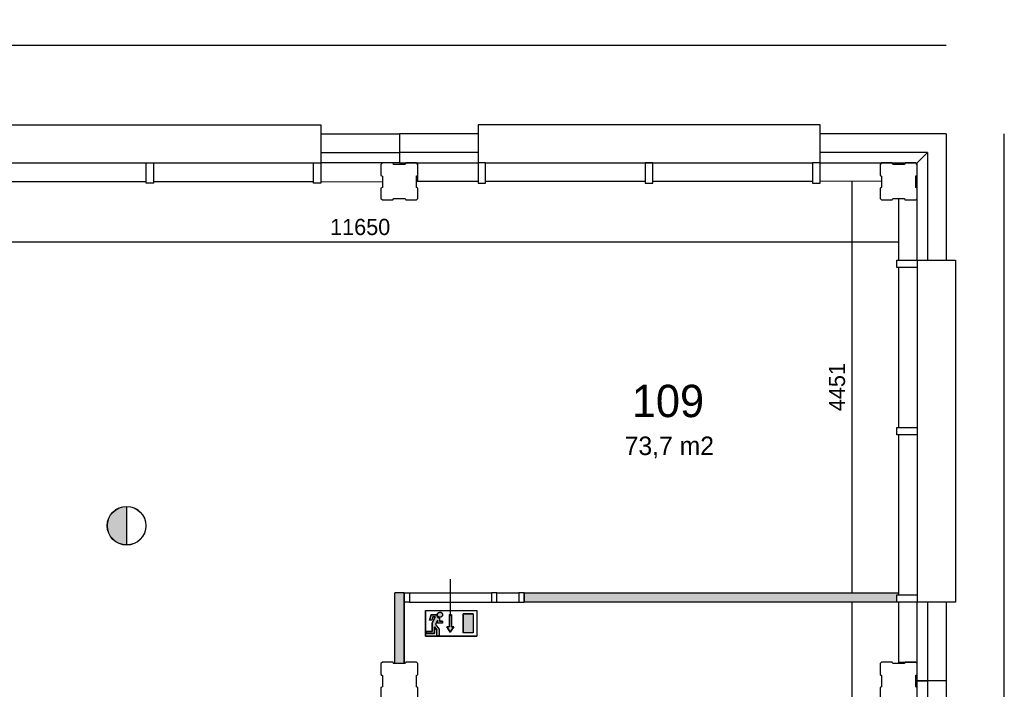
# Model space of a CAD drawing. Extents: x 126249 to 198477, y 373 to 102273.
# Tile 54 of 54: x 171741 to 182392, y 93081 to 100323. Entities that reach past the tile are written whole.
import ezdxf

# ---------------------------------------------------------------- set-up
doc = ezdxf.new("R2010")
doc.units = 0
doc.header["$MEASUREMENT"] = 0
doc.header["$PDMODE"] = 35
doc.header["$PDSIZE"] = -0.5
doc.layers.get('0').update_dxf_attribs({"linetype": 'CONTINUOUS'})
doc.layers.get('DEFPOINTS').update_dxf_attribs({"linetype": 'CONTINUOUS'})
for name, color, linetype in [('AL21----_BUITENWAND', 252, 'CONTINUOUS'), ('AL22----_BINNENWAND', 252, 'CONTINUOUS'), ('AL31----_BUITENKOZIJN', 252, 'CONTINUOUS'), ('AL32----_BINNENKOZIJN', 252, 'CONTINUOUS'), ('AM$1A---_MAATVOERING', 252, 'CONTINUOUS'), ('Betonpalen', 252, 'CONTINUOUS'), ('Brandweer', 252, 'CONTINUOUS'), ('brandweer NIEUW', 252, 'CONTINUOUS'), ('LAYER01', 252, 'CONTINUOUS'), ('M2', 252, 'CONTINUOUS'), ('UNUSEDHATCH', 252, 'CONTINUOUS')]:
    doc.layers.add(name, color=color, linetype=linetype)
doc.styles.add('B-01', font='b-gbp')
doc.dimstyles.new('BBA_STAND', dxfattribs={"dimtxt": 175, "dimasz": 1, "dimexe": 1, "dimexo": 0.001, "dimgap": 75, "dimtad": 1, "dimdec": 0, "dimzin": 0, "dimdsep": 46, "dimtxsty": 'B-01', "dimblk": 'NONE', "dimblk1": 'NONE', "dimblk2": 'PIJL1', "dimcen": 1, "dimse1": 1, "dimse2": 1, "dimclrd": 256, "dimclre": 1, "dimclrt": 256, "dimadec": 0, "dimazin": 0, "dimtfac": 1, "dimtdec": 0, "dimtmove": 0, "dimatfit": 0, "dimldrblk": 'PIJL1', "dimfxl": 1, "dimtolj": 1, "dimtzin": 0, "dimarcsym": 0})

# ---------------------------------------------------------------- blocks, each defined once
blk = doc.blocks.new('*D22')
at = {"layer": 'AM$1A---_MAATVOERING', "lineweight": -2, "transparency": 16777216}
blk.add_line((182392, 76460), (182392, 99087), dxfattribs=at)
at = {"layer": 'DEFPOINTS', "color": 0, "transparency": 16777216}
for p in [(181763, 99087), (182392, 99087), (181763, 76460)]:
    blk.add_point(p, dxfattribs=at)
at = {"layer": 'AM$1A---_MAATVOERING', "transparency": 16777216, "insert": (182230, 87773), "char_height": 175, "attachment_point": 5, "rotation": 90, "style": 'B-01'}
blk.add_mtext('\\A1;22628', dxfattribs=at)
blk = doc.blocks.new('_None')
blk = doc.blocks.new('PIJL1')
at = {"color": 1, "linetype": 'ByBlock'}
blk.add_line((0, 83), (0, -83), dxfattribs=at)
blk.add_solid([(-100, 17), (-100, -17), (0, 0)], dxfattribs=at)
blk = doc.blocks.new('*D23')
at = {"layer": 'AM$1A---_MAATVOERING', "lineweight": -2, "transparency": 16777216}
blk.add_line((181763, 100045), (142935, 100045), dxfattribs=at)
at = {"layer": 'DEFPOINTS', "color": 0, "transparency": 16777216}
for p in [(142935, 100045), (142935, 99087), (181763, 99087)]:
    blk.add_point(p, dxfattribs=at)
at = {"layer": 'AM$1A---_MAATVOERING', "transparency": 16777216, "insert": (162349, 100208), "char_height": 175, "attachment_point": 5, "style": 'B-01'}
blk.add_mtext('\\A1;38828', dxfattribs=at)
blk = doc.blocks.new('*D24')
at = {"layer": 'AM$1A---_MAATVOERING', "lineweight": -2, "transparency": 16777216}
blk.add_line((181249, 97917), (169599, 97917), dxfattribs=at)
at = {"layer": 'DEFPOINTS', "color": 0, "transparency": 16777216}
for p in [(169599, 98056), (181249, 98056), (169599, 97917)]:
    blk.add_point(p, dxfattribs=at)
at = {"layer": 'AM$1A---_MAATVOERING', "transparency": 16777216, "insert": (175424, 98080), "char_height": 175, "attachment_point": 5, "style": 'B-01'}
blk.add_mtext('\\A1;11650', dxfattribs=at)
blk = doc.blocks.new('*D27')
at = {"layer": 'AM$1A---_MAATVOERING', "lineweight": -2, "transparency": 16777216}
blk.add_line((180744, 94024), (180744, 90522), dxfattribs=at)
at = {"layer": 'DEFPOINTS', "color": 0, "transparency": 16777216}
for p in [(180425, 94024), (180425, 90522), (180744, 90522)]:
    blk.add_point(p, dxfattribs=at)
at = {"layer": 'AM$1A---_MAATVOERING', "transparency": 16777216, "insert": (180582, 92273), "char_height": 175, "attachment_point": 5, "rotation": 90, "style": 'B-01'}
blk.add_mtext('\\A1;3502', dxfattribs=at)
blk = doc.blocks.new('*D88')
at = {"layer": 'AM$1A---_MAATVOERING', "lineweight": -2, "transparency": 16777216}
blk.add_line((180745, 94123), (180745, 98575), dxfattribs=at)
at = {"layer": 'DEFPOINTS', "color": 0, "transparency": 16777216}
for p in [(180731, 98575), (180745, 98575), (180293, 94123)]:
    blk.add_point(p, dxfattribs=at)
at = {"layer": 'AM$1A---_MAATVOERING', "transparency": 16777216, "insert": (180583, 96349), "char_height": 175, "attachment_point": 5, "rotation": 90, "style": 'B-01'}
blk.add_mtext('\\A1;4451', dxfattribs=at)

msp = doc.modelspace()

# ---------------------------------------------------------------- hatches: boundary and pattern name
at = {"layer": 'Brandweer'}
h = msp.add_hatch(color=256, dxfattribs=at)
h.paths.add_polyline_path([(176259.6, 93828.6), (176259.6, 93795), (176315.1, 93795), (176315.1, 93818.1), (176282.8, 93818.1), (176282.8, 93851.3), (176280.8, 93851.9), (176277.9, 93852.6), (176273.7, 93854), (176270.8, 93855.4), (176267.8, 93857.1), (176265, 93859.1), (176262.2, 93861.5), (176260.4, 93863.4), (176258.5, 93865.8), (176257.2, 93867.6), (176255.6, 93870.3), (176253.9, 93873.8), (176253, 93876.6), (176252.2, 93879.1), (176251.7, 93881.6), (176251.3, 93887.4), (176190.3, 93887.4), (176175.3, 93827.3), (176199.1, 93827.3), (176208.3, 93864.3), (176235.3, 93864.3), (176204.2, 93795.9), (176204.2, 93707.1), (176139.4, 93707.1), (176139.4, 93684), (176227.3, 93684), (176227.3, 93757.9), (176255, 93722.3), (176255, 93660.9), (176278.1, 93660.9), (176278.1, 93730.2), (176238.2, 93781.5)])
h.paths.add_polyline_path([(176313.2, 93877.3), (176313.3, 93877.5), (176314.8, 93882.9), (176314.8, 93883.1), (176315.1, 93886.5), (176315.1, 93886.7), (176314.9, 93890.7), (176314.9, 93890.9), (176313.6, 93896.5), (176313.6, 93896.6), (176311.7, 93900.8), (176311.6, 93901), (176309.4, 93904.3), (176309.3, 93904.5), (176306.3, 93907.7), (176306.2, 93907.8), (176304.2, 93909.5), (176304, 93909.6), (176301.5, 93911.3), (176301.3, 93911.4), (176299.5, 93912.4), (176299.3, 93912.5), (176295.3, 93914), (176295.2, 93914.1), (176289.1, 93915.1), (176289, 93915.1), (176281.7, 93914.6), (176281.7, 93914.6), (176276.1, 93912.8), (176276, 93912.7), (176272.2, 93910.7), (176272.1, 93910.6), (176268.5, 93907.7), (176268.3, 93907.6), (176266.1, 93905.2), (176266, 93905.1), (176263.4, 93901.4), (176263.3, 93901.2), (176261.1, 93896.2), (176261, 93896.1), (176259.9, 93891.5), (176259.7, 93888.8), (176259.7, 93888.8), (176259.8, 93884.2), (176259.9, 93884), (176260.3, 93881.5), (176260.3, 93881.3), (176261.6, 93877.2), (176261.7, 93877.1), (176263.2, 93873.9), (176263.3, 93873.8), (176265.9, 93869.9), (176269.2, 93866.5), (176269.3, 93866.4), (176272.3, 93864.2), (176272.5, 93864.1), (176275.6, 93862.3), (176275.7, 93862.3), (176279.8, 93860.8), (176280, 93860.7), (176286, 93859.7), (176286, 93859.7), (176292.7, 93860.2), (176292.7, 93860.2), (176297, 93861.4), (176297.1, 93861.5), (176301.4, 93863.5), (176301.5, 93863.6), (176304.2, 93865.4), (176304.3, 93865.5), (176308.6, 93869.6), (176308.7, 93869.7), (176311.6, 93873.8), (176311.7, 93874.1)])
h.paths.add_polyline_path([(176436.2, 93755.1), (176413.1, 93755.1), (176413.1, 93884.5), (176385.4, 93884.5), (176385.4, 93755.1), (176362.3, 93755.1), (176399.2, 93699.6)])
h.paths.add_polyline_path([(176648.1, 93896.7), (176537.1, 93896.7), (176537.1, 93693.2), (176648.1, 93693.2)])
at = {"layer": 'brandweer NIEUW'}
msp.add_hatch(color=256, dxfattribs=at).paths.add_polyline_path([(172897.3, 94641.9), (172897.3, 95058.4, 1)])
at = {"layer": 'UNUSEDHATCH'}
for points in [[(175898.8, 94123.5), (175798.8, 94123.5), (175798.8, 93358.4), (175898.8, 93358.4)], [(181228.8, 94023.7), (181228.8, 94103.5), (181248.8, 94103.5), (181248.8, 94123.5), (177198.8, 94123.5), (177198.8, 94023.7)]]:
    msp.add_hatch(color=256, dxfattribs=at).paths.add_polyline_path(points)

# ---------------------------------------------------------------- linework, layer by layer
at = {"layer": 'AL21----_BUITENWAND'}
for points in [[(174998.8, 99087.5), (175848.8, 99087.5)], [(175848.8, 99087.5), (175848.8, 98887.5)], [(176698.8, 99087.5), (175848.8, 99087.5)], [(181762.7, 99087.5), (180398.8, 99087.5)], [(181762.8, 99087.4), (181762.8, 97723.5)], [(174998.8, 98887.5), (175848.8, 98887.5)], [(175848.8, 98887.5), (175848.8, 98773.5)], [(176698.8, 98887.5), (175848.8, 98887.5), (175848.8, 98773.5), (176698.8, 98773.5)], [(180398.8, 98773.5), (181448.7, 98773.5), (181562.7, 98887.5), (180398.8, 98887.5)], [(181448.8, 98773.4), (181562.8, 98887.4)], [(181562.8, 98887.4), (181562.8, 97723.5)], [(175848.8, 98773.5), (174998.8, 98773.5)], [(176048.8, 98573.5), (176048.8, 98773.5)], [(181448.8, 97723.5), (181448.8, 98773.4)], [(174998.8, 98573.5), (175663.8, 98568.9)], [(176698.8, 98573.5), (176033.8, 98573.5)], [(181063.8, 98575.6), (180398.8, 98573.5)], [(181248.8, 98388.4), (181248.8, 97723.5)], [(181248.8, 94023.5), (181248.3, 93358.4)], [(181448.8, 93173.5), (181448.8, 94023.5)], [(181562.8, 94023.5), (181562.8, 93173.5)], [(181762.8, 94023.5), (181762.8, 93173.5)], [(181248.8, 93373.5), (181448.8, 93373.5)], [(181448.8, 92323.5), (181448.8, 93173.5)], [(181562.8, 93173.5), (181448.8, 93173.5)], [(181448.8, 93173.5), (181562.8, 93173.5)], [(181562.8, 93173.5), (181562.8, 92323.5)], [(181762.8, 93173.5), (181562.8, 93173.5)], [(181762.8, 93173.5), (181762.8, 92323.5)]]:
    msp.add_lwpolyline(points, dxfattribs=at)
at = {"layer": 'AL22----_BINNENWAND'}
msp.add_line((177198.8, 94123.5), (177198.8, 94023.7), dxfattribs=at)
for points in [[(175798.8, 93358.4), (175798.8, 94073.5), (175798.8, 94123.5)], [(175798.8, 93358.4), (175798.8, 94123.5)], [(175898.8, 94123.5), (175798.8, 94123.5)], [(175898.8, 93358.4), (175898.8, 94073.5), (175898.8, 94123.5)], [(175898.8, 94123.5), (175898.8, 93358.4)], [(177198.8, 94123.5), (181248.8, 94123.5)], [(177198.8, 94123.5), (179298.8, 94123.5)], [(181228.8, 94023.7), (177198.8, 94023.7)], [(175898.8, 93358.4), (175798.8, 93358.4)], [(175898.8, 93358.4), (175798.8, 93358.4)]]:
    msp.add_lwpolyline(points, dxfattribs=at)
at = {"layer": 'AL31----_BUITENKOZIJN'}
for p, q in [((171378.8, 98773.5), (174918.8, 98773.5)), ((176778.8, 98773.5), (180318.8, 98773.5)), ((181448.8, 97643.5), (181448.8, 94103.5))]:
    msp.add_line(p, q, dxfattribs=at)
for points in [[(171298.8, 98773.5), (171298.8, 99187.5), (174998.8, 99187.5), (174998.8, 99087.5)], [(174998.8, 99187.5), (174998.8, 98773.5)], [(180398.8, 99187.5), (176698.8, 99187.5)], [(180398.8, 99187.5), (176698.8, 99187.5)], [(180398.8, 98773.5), (180398.8, 99187.5), (176698.8, 99187.5), (176698.8, 99087.5)], [(176698.8, 99187.5), (176698.8, 98773.5)], [(171378.8, 98573.5), (173108.8, 98573.5)], [(173188.8, 98573.5), (174918.8, 98573.5)], [(178508.8, 98573.5), (176778.8, 98573.5)], [(180318.8, 98573.5), (178588.8, 98573.5)], [(181448.8, 97723.5), (181862.8, 97723.5), (181862.8, 94023.5), (181762.8, 94023.5)], [(181862.8, 97723.5), (181862.8, 94023.5)], [(181862.8, 97723.5), (181862.8, 94023.5)], [(181862.8, 97723.5), (181862.8, 94023.5)], [(181248.8, 97643.5), (181248.8, 95913.5)], [(181248.8, 95833.5), (181248.8, 94103.5)], [(181862.8, 94023.5), (181448.8, 94023.5)]]:
    msp.add_lwpolyline(points, dxfattribs=at)
for points in [[(173108.8, 98773.5), (173188.8, 98773.5), (173188.8, 98553.5), (173108.8, 98553.5)], [(174918.8, 98773.5), (174998.8, 98773.5), (174998.8, 98553.5), (174918.8, 98553.5)], [(176778.8, 98773.5), (176698.8, 98773.5), (176698.8, 98553.5), (176778.8, 98553.5)], [(178588.8, 98773.5), (178508.8, 98773.5), (178508.8, 98553.5), (178588.8, 98553.5)], [(180398.8, 98773.5), (180318.8, 98773.5), (180318.8, 98553.5), (180398.8, 98553.5)], [(181448.8, 97723.5), (181448.8, 97643.5), (181228.8, 97643.5), (181228.8, 97723.5)], [(181448.8, 95913.5), (181448.8, 95833.5), (181228.8, 95833.5), (181228.8, 95913.5)], [(181448.8, 94103.5), (181448.8, 94023.5), (181228.8, 94023.5), (181228.8, 94103.5)]]:
    msp.add_lwpolyline(points, close=True, dxfattribs=at)
at = {"layer": 'AL32----_BINNENKOZIJN'}
for points in [[(176401.2, 93873.5), (176401.2, 94073.5), (176401.2, 94273.5)], [(175958.6, 94123.5), (176843.8, 94123.5)], [(176903.6, 94123.5), (177139.1, 94123.5)], [(175958.6, 94023.7), (176843.8, 94023.7)], [(176903.6, 94023.7), (177139.1, 94023.7)]]:
    msp.add_lwpolyline(points, dxfattribs=at)
for points in [[(175898.8, 94123.5), (175958.6, 94123.5), (175958.6, 94023.7), (175898.8, 94023.7)], [(176903.6, 94123.5), (176843.8, 94123.5), (176843.8, 94023.7), (176903.6, 94023.7)], [(177198.8, 94123.5), (177139.1, 94123.5), (177139.1, 94023.7), (177198.8, 94023.7)]]:
    msp.add_lwpolyline(points, close=True, dxfattribs=at)
at = {"layer": 'Betonpalen'}
for points in [[(175663.8, 98373.4), (175778.8, 98373.4), (175786.8, 98388.4), (175911.8, 98388.4), (175916.8, 98373.4), (176033.8, 98373.4), (176048.8, 98388.4), (176048.8, 98499.4), (176033.8, 98507.4), (176033.8, 98632.4), (176048.8, 98637.4), (176048.8, 98758.4), (176033.8, 98773.4), (175918.8, 98773.4), (175910.8, 98758.4), (175785.8, 98758.4), (175780.8, 98773.4), (175663.8, 98773.4), (175648.8, 98758.4), (175648.8, 98639.4), (175663.8, 98631.4), (175663.8, 98506.4), (175648.8, 98501.4), (175648.8, 98388.4)], [(181063.8, 98373.4), (181178.8, 98373.4), (181186.8, 98388.4), (181311.8, 98388.4), (181316.8, 98373.4), (181433.8, 98373.4), (181448.8, 98388.4), (181448.8, 98499.4), (181433.8, 98507.4), (181433.8, 98632.4), (181448.8, 98637.4), (181448.8, 98758.4), (181433.8, 98773.4), (181318.8, 98773.4), (181310.8, 98758.4), (181185.8, 98758.4), (181180.8, 98773.4), (181063.8, 98773.4), (181048.8, 98758.4), (181048.8, 98639.4), (181063.8, 98631.4), (181063.8, 98506.4), (181048.8, 98501.4), (181048.8, 98388.4)], [(175648.8, 98388.4), (175663.8, 98373.4)], [(181048.8, 98388.4), (181063.8, 98373.4)], [(175663.8, 92973.4), (175778.8, 92973.4), (175786.8, 92988.4), (175911.8, 92988.4), (175916.8, 92973.4), (176033.8, 92973.4), (176048.8, 92988.4), (176048.8, 93099.4), (176033.8, 93107.4), (176033.8, 93232.4), (176048.8, 93237.4), (176048.8, 93358.4), (176033.8, 93373.4), (175918.8, 93373.4), (175910.8, 93358.4), (175785.8, 93358.4), (175780.8, 93373.4), (175663.8, 93373.4), (175648.8, 93358.4), (175648.8, 93239.4), (175663.8, 93231.4), (175663.8, 93106.4), (175648.8, 93101.4), (175648.8, 92988.4)], [(181063.8, 92973.4), (181178.8, 92973.4), (181186.8, 92988.4), (181311.8, 92988.4), (181316.8, 92973.4), (181433.8, 92973.4), (181448.8, 92988.4), (181448.8, 93099.4), (181433.8, 93107.4), (181433.8, 93232.4), (181448.8, 93237.4), (181448.8, 93358.4), (181433.8, 93373.4), (181318.8, 93373.4), (181310.8, 93358.4), (181185.8, 93358.4), (181180.8, 93373.4), (181063.8, 93373.4), (181048.8, 93358.4), (181048.8, 93239.4), (181063.8, 93231.4), (181063.8, 93106.4), (181048.8, 93101.4), (181048.8, 92988.4)]]:
    msp.add_lwpolyline(points, dxfattribs=at)
at = {"layer": 'Brandweer'}
for p, q in [((176130.2, 93933.7), (176685.1, 93933.7)), ((176130.2, 93933.7), (176130.2, 93656.2)), ((176190.3, 93887.4), (176175.3, 93827.3)), ((176251.3, 93887.4), (176190.3, 93887.4)), ((176208.3, 93864.3), (176199.1, 93827.3)), ((176235.3, 93864.3), (176204.2, 93795.9)), ((176208.3, 93864.3), (176235.3, 93864.3)), ((176282.8, 93851.6), (176282.8, 93818.1)), ((176385.4, 93884.5), (176385.4, 93755.1)), ((176413.1, 93884.5), (176413.1, 93755.1)), ((176537.1, 93896.7), (176537.1, 93693.2)), ((176648.1, 93896.7), (176537.1, 93896.7)), ((176648.1, 93896.7), (176648.1, 93693.2)), ((176685.1, 93933.7), (176685.1, 93656.2)), ((176199.1, 93827.3), (176175.3, 93827.3)), ((176204.2, 93795.9), (176204.2, 93707.1)), ((176227.3, 93757.9), (176255, 93722.3)), ((176227.3, 93684), (176227.3, 93757.9)), ((176238.1, 93781.6), (176278.1, 93730.2)), ((176259.6, 93828.6), (176238.2, 93781.5)), ((176259.6, 93828.6), (176259.6, 93795)), ((176315.1, 93795), (176259.6, 93795)), ((176315.1, 93818.1), (176282.8, 93818.1)), ((176315.1, 93795), (176315.1, 93818.1)), ((176399.2, 93699.6), (176362.3, 93755.1)), ((176362.3, 93755.1), (176385.4, 93755.1)), ((176436.2, 93755.1), (176399.2, 93699.6)), ((176413.1, 93755.1), (176436.2, 93755.1)), ((176130.2, 93656.2), (176685.1, 93656.2)), ((176204.2, 93707.1), (176139.4, 93707.1)), ((176139.4, 93707.1), (176139.4, 93684)), ((176139.4, 93684), (176227.3, 93684)), ((176255, 93660.9), (176255, 93722.3)), ((176278.1, 93660.9), (176255, 93660.9)), ((176278.1, 93730.2), (176278.1, 93660.9)), ((176648.1, 93693.2), (176537.1, 93693.2))]:
    msp.add_line(p, q, dxfattribs=at)
for points in [[(176130.2, 93656.2), (176130.2, 93933.7), (176685.1, 93933.7), (176685.1, 93656.2), (176130.2, 93656.2)], [(176139.4, 93684), (176139.4, 93707.1), (176204.2, 93707.1), (176204.2, 93795.9), (176235.3, 93864.3), (176208.3, 93864.3), (176199.1, 93827.3), (176175.3, 93827.3), (176190.3, 93887.4), (176251.3, 93887.4), (176251.7, 93881.6), (176252.2, 93879.1), (176253, 93876.6), (176253.9, 93873.8), (176255.6, 93870.3), (176257.2, 93867.6), (176258.5, 93865.8), (176260.4, 93863.4), (176262.2, 93861.5), (176265, 93859.1), (176267.8, 93857.1), (176270.8, 93855.4), (176273.7, 93854), (176277.9, 93852.6), (176280.8, 93851.9), (176282.8, 93851.3), (176282.8, 93818.1), (176315.1, 93818.1), (176315.1, 93795), (176259.6, 93795), (176259.6, 93828.6), (176238.2, 93781.5), (176278.1, 93730.2), (176278.1, 93660.9), (176255, 93660.9), (176255, 93722.3), (176227.3, 93757.9), (176227.3, 93684), (176139.4, 93684)], [(176251.3, 93887.4), (176251.3, 93887), (176251.3, 93886.6), (176251.3, 93886.2), (176251.3, 93885.8), (176251.3, 93885.4), (176251.4, 93885), (176251.4, 93884.6), (176251.4, 93884.2), (176251.5, 93883.8), (176251.5, 93883.4), (176251.5, 93883), (176251.6, 93882.6), (176251.7, 93882.2), (176251.7, 93881.8), (176251.8, 93881.4), (176251.9, 93881), (176251.9, 93880.6), (176252, 93880.2), (176252.1, 93879.8), (176252.2, 93879.4), (176252.3, 93879), (176252.4, 93878.6), (176252.5, 93878.2), (176252.6, 93877.8), (176252.7, 93877.4), (176252.8, 93877), (176252.9, 93876.6), (176253.1, 93876.2), (176253.2, 93875.8), (176253.3, 93875.5), (176253.5, 93875.1), (176253.6, 93874.7), (176253.7, 93874.3), (176253.9, 93873.9), (176254, 93873.6), (176254.2, 93873.2), (176254.4, 93872.8), (176254.5, 93872.4), (176254.7, 93872.1), (176254.9, 93871.7), (176255.1, 93871.3), (176255.2, 93871), (176255.4, 93870.6), (176255.6, 93870.3), (176255.8, 93869.9), (176256, 93869.5), (176256.2, 93869.2), (176256.4, 93868.8), (176256.6, 93868.5), (176256.9, 93868.2), (176257.1, 93867.8), (176257.3, 93867.5), (176257.5, 93867.1), (176257.8, 93866.8), (176258, 93866.5), (176258.2, 93866.1), (176258.5, 93865.8), (176258.7, 93865.5), (176259, 93865.2), (176259.2, 93864.8), (176259.5, 93864.5), (176259.7, 93864.2), (176260, 93863.9), (176260.3, 93863.6), (176260.5, 93863.3), (176260.8, 93863), (176261.1, 93862.7), (176261.4, 93862.4), (176261.6, 93862.1), (176261.9, 93861.8), (176262.2, 93861.5), (176262.5, 93861.2), (176262.8, 93861), (176263.1, 93860.7), (176263.4, 93860.4), (176263.7, 93860.2), (176264, 93859.9), (176264.3, 93859.6), (176264.7, 93859.4), (176265, 93859.1), (176265.3, 93858.9), (176265.6, 93858.6), (176265.9, 93858.4), (176266.3, 93858.1), (176266.6, 93857.9), (176266.9, 93857.7), (176267.3, 93857.4), (176267.6, 93857.2), (176268, 93857), (176268.3, 93856.8), (176268.7, 93856.6), (176269, 93856.4), (176269.4, 93856.1), (176269.7, 93855.9), (176270.1, 93855.8), (176270.4, 93855.6), (176270.8, 93855.4), (176271.1, 93855.2), (176271.5, 93855), (176271.9, 93854.8), (176272.2, 93854.7), (176272.6, 93854.5), (176273, 93854.3), (176273.4, 93854.2), (176273.7, 93854), (176274.1, 93853.9), (176274.5, 93853.7), (176274.9, 93853.6), (176275.3, 93853.4), (176275.6, 93853.3), (176276, 93853.2), (176276.4, 93853), (176276.8, 93852.9), (176277.2, 93852.8), (176277.6, 93852.7), (176278, 93852.6), (176278.4, 93852.5), (176278.8, 93852.4), (176279.2, 93852.3), (176279.6, 93852.2), (176280, 93852.1), (176280.4, 93852), (176280.8, 93851.9), (176281.2, 93851.9), (176281.6, 93851.8), (176282, 93851.7), (176282.4, 93851.7), (176282.8, 93851.6)], [(176307, 93907.1), (176307.9, 93906.1), (176308.8, 93905), (176309.7, 93904), (176310.5, 93902.9), (176311.2, 93901.7), (176311.9, 93900.5), (176312.5, 93899.3), (176313, 93898.1), (176313.5, 93896.8), (176313.9, 93895.5), (176314.3, 93894.2), (176314.6, 93892.9), (176314.8, 93891.5), (176315, 93890.2), (176315.1, 93888.8), (176315.1, 93887.4), (176315.1, 93886.1), (176315, 93884.7), (176314.8, 93883.4), (176314.6, 93882), (176314.3, 93880.7), (176313.9, 93879.4), (176313.5, 93878.1), (176313, 93876.8), (176312.5, 93875.6), (176311.9, 93874.4), (176311.2, 93873.2), (176310.5, 93872), (176309.7, 93870.9), (176308.8, 93869.8), (176307.9, 93868.8), (176307, 93867.8), (176306, 93866.9), (176305, 93866), (176303.9, 93865.2), (176302.8, 93864.4), (176301.6, 93863.6), (176300.5, 93863), (176299.2, 93862.4), (176298, 93861.8), (176296.7, 93861.3), (176295.4, 93860.9), (176294.1, 93860.5), (176292.8, 93860.2), (176291.5, 93860), (176290.1, 93859.8), (176288.7, 93859.7), (176287.4, 93859.7), (176286, 93859.7), (176284.7, 93859.8), (176283.3, 93860), (176282, 93860.2), (176280.6, 93860.5), (176279.3, 93860.9), (176278, 93861.3), (176276.8, 93861.8), (176275.5, 93862.4), (176274.3, 93863), (176273.1, 93863.6), (176272, 93864.4), (176270.9, 93865.2), (176269.8, 93866), (176268.8, 93866.9), (176267.8, 93867.8), (176266.8, 93868.8), (176265.9, 93869.8), (176265.1, 93870.9), (176264.3, 93872), (176263.6, 93873.2), (176262.9, 93874.4), (176262.3, 93875.6), (176261.8, 93876.8), (176261.3, 93878.1), (176260.8, 93879.4), (176260.5, 93880.7), (176260.2, 93882), (176259.9, 93883.4), (176259.8, 93884.7), (176259.7, 93886.1), (176259.6, 93887.4), (176259.7, 93888.8), (176259.8, 93890.2), (176259.9, 93891.5), (176260.2, 93892.9), (176260.5, 93894.2), (176260.8, 93895.5), (176261.3, 93896.8), (176261.8, 93898.1), (176262.3, 93899.3), (176262.9, 93900.5), (176263.6, 93901.7), (176264.3, 93902.9), (176265.1, 93904), (176265.9, 93905), (176266.8, 93906.1), (176267.8, 93907.1), (176268.8, 93908), (176269.8, 93908.9), (176270.9, 93909.7), (176272, 93910.5), (176273.1, 93911.2), (176274.3, 93911.9), (176275.5, 93912.5), (176276.8, 93913.1), (176278, 93913.6), (176279.3, 93914), (176280.6, 93914.4), (176282, 93914.7), (176283.3, 93914.9), (176284.7, 93915.1), (176286, 93915.2), (176287.4, 93915.2), (176288.7, 93915.2), (176290.1, 93915.1), (176291.5, 93914.9), (176292.8, 93914.7), (176294.1, 93914.4), (176295.4, 93914), (176296.7, 93913.6), (176298, 93913.1), (176299.2, 93912.5), (176300.5, 93911.9), (176301.7, 93911.2), (176302.8, 93910.5), (176303.9, 93909.7), (176305, 93908.9), (176306, 93908), (176307, 93907.1)], [(176259.9, 93891.5), (176261, 93896.2), (176263.3, 93901.3), (176266.1, 93905.2), (176268.4, 93907.7), (176272.2, 93910.6), (176276, 93912.8), (176281.7, 93914.6), (176289.1, 93915.1), (176295.3, 93914), (176299.4, 93912.5), (176301.5, 93911.3), (176304.1, 93909.6), (176306.3, 93907.8), (176309.3, 93904.4), (176311.7, 93900.8), (176313.6, 93896.5), (176314.9, 93890.8), (176315.1, 93886.6), (176314.8, 93883), (176313.2, 93877.4), (176311.6, 93873.9), (176308.6, 93869.6), (176304.3, 93865.4), (176301.4, 93863.5), (176297, 93861.4), (176292.7, 93860.2), (176286, 93859.7), (176279.9, 93860.7), (176275.7, 93862.3), (176272.4, 93864.1), (176269.2, 93866.5), (176265.9, 93869.9), (176263.2, 93873.8), (176261.6, 93877.1), (176260.3, 93881.4), (176259.8, 93884.2), (176259.7, 93888.8), (176259.9, 93891.5)], [(176413.1, 93884.5), (176385.4, 93884.5), (176385.4, 93755.1), (176362.3, 93755.1), (176399.2, 93699.6), (176436.2, 93755.1), (176413.1, 93755.1), (176413.1, 93884.5)], [(176537.1, 93693.2), (176537.1, 93896.7), (176648.1, 93896.7), (176648.1, 93693.2), (176537.1, 93693.2)]]:
    msp.add_lwpolyline(points, dxfattribs=at)
msp.add_lwpolyline([(176251.3, 93887.4), (176251.9, 93880.8), (176255.3, 93870.8), (176258.8, 93865.3), (176262.4, 93861.4), (176268.5, 93856.7), (176274.9, 93853.6), (176279.8, 93852.1), (176282.8, 93851.3), (176282.8, 93818.1), (176315.1, 93818.1), (176315.1, 93795), (176259.6, 93795), (176259.6, 93828.6), (176238.2, 93781.5), (176278.1, 93730.2), (176278.1, 93660.9), (176255, 93660.9), (176255, 93722.3), (176227.3, 93757.9), (176227.3, 93684), (176139.4, 93684), (176139.4, 93707.1), (176204.2, 93707.1), (176204.2, 93795.9), (176235.3, 93864.3), (176208.3, 93864.3), (176199.1, 93827.3), (176175.3, 93827.3), (176190.3, 93887.4)], close=True, dxfattribs=at)
at = {"layer": 'brandweer NIEUW'}
msp.add_line((172897.3, 95059.6), (172897.3, 94640.7), dxfattribs=at)
for radius in [209.5, 208.2]:
    msp.add_circle((172897.3, 94850.2), radius, dxfattribs=at)

# ---------------------------------------------------------------- texts
at = {"layer": 'LAYER01', "style": 'B-01'}
msp.add_text('109', height=350, rotation=0, dxfattribs=at).set_placement((178363.4, 96024.4))
at = {"layer": 'M2', "insert": (178285.4, 95814.5), "char_height": 200, "width": 1805, "attachment_point": 1, "style": 'B-01'}
msp.add_mtext('73,7 m2', dxfattribs=at)

# ---------------------------------------------------------------- dimensions: what is measured, and where the dimension line sits
at = {"layer": 'AM$1A---_MAATVOERING'}
for base, p1, p2, picture, middle in [((142934.8, 100045.5), (181762.7, 99087.5), (142934.8, 99087.4), '*D23', (162348.8, 100208)), ((169598.8, 97917.5), (181248.8, 98055.9), (169598.8, 98055.9), '*D24', (175423.8, 98080))]:
    dim = msp.add_linear_dim(base=base, p1=p1, p2=p2, dimstyle='BBA_STAND', dxfattribs=at)
    dim.commit()
    dim.dimension.update_dxf_attribs({"geometry": picture, "text_midpoint": middle})
for base, p1, p2, picture, middle in [((182392.4, 99087.4), (181762.8, 76459.6), (181762.8, 99087.4), '*D22', (182229.9, 87773.5)), ((180745.4, 98574.5), (180293.4, 94123.5), (180731.3, 98574.5), '*D88', (180582.9, 96349)), ((180744.4, 90521.9), (180425.4, 94023.7), (180425.4, 90521.9), '*D27', (180581.9, 92272.8))]:
    dim = msp.add_linear_dim(base=base, p1=p1, p2=p2, angle=270, dimstyle='BBA_STAND', dxfattribs=at)
    dim.commit()
    dim.dimension.update_dxf_attribs({"geometry": picture, "text_midpoint": middle})

doc.saveas('drawing.dxf')
